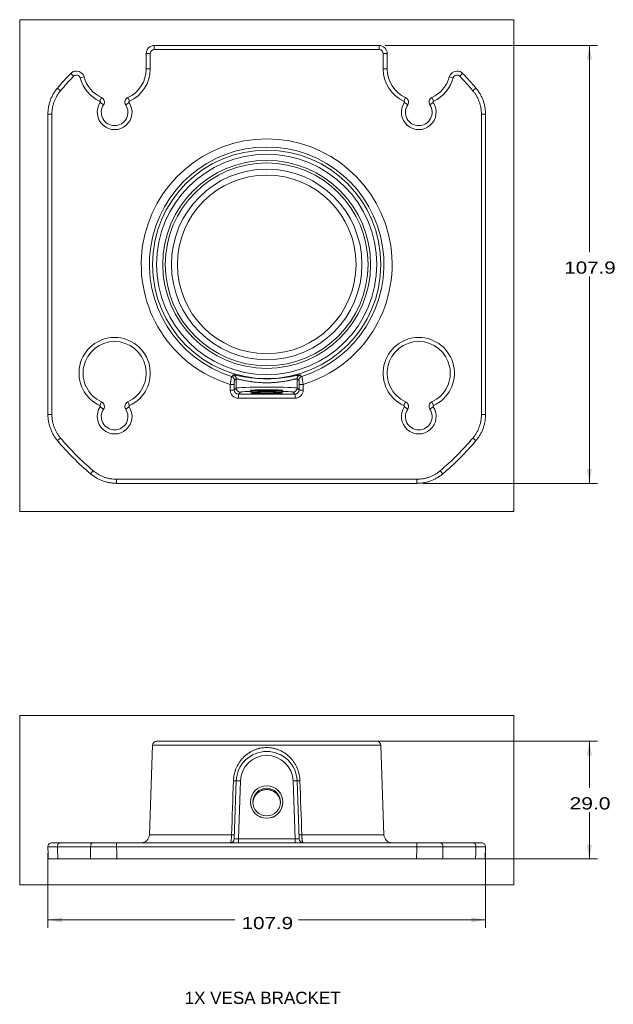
# Model space of a CAD drawing. Header units: millimetres. Extents: x 75 to 1097, y 66 to 748.
# Tile 3 of 22: x 344 to 490, y 413 to 656. Entities that reach past the tile are written whole.
import ezdxf
from ezdxf.lldxf.tags import DXFTag

# ---------------------------------------------------------------- set-up
doc = ezdxf.new("R2010")
doc.units = ezdxf.units.MM
doc.layers.add('1', color=7, linetype='Continuous', true_color=0xffffff)
doc.styles.add('cadds4', font='txt')
tags = doc.linetypes.add('DASHED', pattern=[25.72, 12.86, -12.86]).pattern_tags.tags
tags[6:7] = [DXFTag(74, 4), DXFTag(75, 0), DXFTag(340, '0'), DXFTag(46, 0.0), DXFTag(50, 0.0), DXFTag(44, 0.0), DXFTag(45, 0.0)]
tags[4:5] = [DXFTag(74, 4), DXFTag(75, 0), DXFTag(340, '0'), DXFTag(46, 0.0), DXFTag(50, 0.0), DXFTag(44, 0.0), DXFTag(45, 0.0)]
doc.dimstyles.get("Standard").update_dxf_attribs({"dimtxt": 0.18, "dimasz": 0.18, "dimexe": 0.18, "dimexo": 0.0625, "dimgap": 0.09, "dimtad": 0, "dimtih": 1, "dimtoh": 1, "dimdec": 4, "dimzin": 0, "dimdsep": 46, "dimtxsty": 'Standard', "dimcen": 0.09, "dimadec": 0, "dimazin": 0, "dimtfac": 1, "dimtdec": 4, "dimtofl": 0, "dimtmove": 0, "dimatfit": 3, "dimfxl": 1, "dimtolj": 1, "dimtzin": 0, "dimarcsym": 0})

# ---------------------------------------------------------------- blocks, each defined once
blk = doc.blocks.new('_U2')
at = {"layer": '1', "color": 35, "lineweight": 13}
for p, q in [((433.917127, 649.473658), (486.271083, 649.473658)), ((484.271083, 649.473658), (484.271083, 598.509189)), ((484.271083, 541.544719), (484.271083, 592.509189)), ((443.207976, 541.544719), (486.271083, 541.544719))]:
    blk.add_line(p, q, dxfattribs=at)
at = {"layer": '1', "color": 35}
for points in [[(484.271083, 649.473658), (484.888228, 645.973661), (483.653939, 645.973656)], [(484.271083, 541.544719), (483.653939, 545.044717), (484.888228, 545.044721)]]:
    blk.add_solid(points, dxfattribs=at)
at = {"layer": '1', "color": 35, "linetype": 'Continuous', "lineweight": 13, "insert": (478.102583, 593.175439), "char_height": 3, "attachment_point": 7, "line_spacing_factor": 0.715361, "style": 'cadds4'}
blk.add_mtext('\\fArial|b0|i0;\\W1.2080;107.9', dxfattribs=at)
blk = doc.blocks.new('_U3')
at = {"layer": '1', "color": 35, "lineweight": 13}
for p, q in [((406.202048, 477.959011), (486.271083, 477.959011)), ((484.271083, 477.959011), (484.271083, 466.459011)), ((484.271083, 448.959011), (484.271083, 460.459011)), ((443.170183, 448.959011), (486.271083, 448.959011))]:
    blk.add_line(p, q, dxfattribs=at)
at = {"layer": '1', "color": 35}
for points in [[(484.271083, 477.959011), (484.888228, 474.459014), (483.653939, 474.459009)], [(484.271083, 448.959011), (483.653939, 452.459009), (484.888228, 452.459014)]]:
    blk.add_solid(points, dxfattribs=at)
at = {"layer": '1', "color": 35, "linetype": 'Continuous', "lineweight": 13, "insert": (479.392083, 461.125261), "char_height": 3, "attachment_point": 7, "line_spacing_factor": 0.715361, "style": 'cadds4'}
blk.add_mtext('\\fArial|b0|i0;\\W1.2366;29.0', dxfattribs=at)
blk = doc.blocks.new('_U6')
at = {"layer": '1', "color": 35, "lineweight": 13}
for p, q in [((350.738188, 450.424112), (350.738188, 431.959011)), ((458.665909, 450.424112), (458.665909, 431.959011)), ((350.738188, 433.959011), (396.874548, 433.959011)), ((458.665909, 433.959011), (412.529548, 433.959011))]:
    blk.add_line(p, q, dxfattribs=at)
at = {"layer": '1', "color": 35}
for points in [[(350.738188, 433.959011), (354.238185, 434.576156), (354.23819, 433.341867)], [(458.665909, 433.959011), (455.165911, 433.341867), (455.165906, 434.576156)]]:
    blk.add_solid(points, dxfattribs=at)
at = {"layer": '1', "color": 35, "linetype": 'Continuous', "lineweight": 13, "insert": (398.533548, 431.625261), "char_height": 3, "attachment_point": 7, "line_spacing_factor": 0.715361, "style": 'cadds4'}
blk.add_mtext('\\fArial|b0|i0;\\W1.2080;107.9', dxfattribs=at)

msp = doc.modelspace()

# ---------------------------------------------------------------- linework, layer by layer
at = {"layer": '1', "color": 8, "linetype": 'Continuous', "lineweight": 18}
for p, q in [((343.78, 534.59), (343.78, 655.82)), ((465.62, 655.82), (343.78, 655.82)), ((465.62, 655.82), (465.62, 534.59)), ((343.78, 534.59), (465.62, 534.59)), ((343.78, 442.61), (343.78, 484.31)), ((465.62, 484.31), (343.78, 484.31)), ((465.62, 484.31), (465.62, 442.61)), ((343.78, 442.61), (465.62, 442.61))]:
    msp.add_line(p, q, dxfattribs=at)
at = {"layer": '1', "color": 155, "linetype": 'Continuous', "lineweight": 18}
for p, q in [((376.99, 648.47), (376.99, 649.47)), ((432.42, 649.47), (376.99, 649.47)), ((432.42, 648.47), (376.99, 648.47)), ((432.42, 648.47), (432.42, 649.47)), ((374.99, 647.47), (375.99, 647.47)), ((374.99, 647.47), (374.99, 643.71)), ((375.99, 647.47), (375.99, 643.71)), ((433.42, 643.71), (433.42, 647.47)), ((433.42, 647.47), (434.42, 647.47)), ((434.42, 643.71), (434.42, 647.47)), ((374.99, 643.71), (375.99, 643.71)), ((433.42, 643.71), (434.42, 643.71)), ((356.37, 642.58), (357.09, 641.88)), ((359.68, 641.71), (358.71, 641.46)), ((450.69, 641.46), (449.73, 641.71)), ((452.32, 641.88), (453.03, 642.58)), ((353.09, 638.95), (353.85, 638.31)), ((455.55, 638.31), (456.32, 638.95)), ((363.97, 636.62), (363.56, 635.72)), ((370.43, 636.62), (370.85, 635.72)), ((438.56, 635.72), (438.97, 636.63)), ((445.85, 635.72), (445.43, 636.63)), ((364.48, 634.84), (363.65, 635.4)), ((369.93, 634.84), (370.76, 635.4)), ((438.65, 635.4), (439.48, 634.84)), ((445.76, 635.4), (444.93, 634.84)), ((350.74, 632.52), (351.74, 632.52)), ((350.74, 632.52), (350.74, 558.5)), ((351.74, 632.52), (351.74, 558.5)), ((457.67, 632.52), (458.67, 632.52)), ((457.67, 558.5), (457.67, 632.52)), ((458.67, 558.5), (458.67, 632.52)), ((395.71, 564.54), (395.71, 565.91)), ((396.71, 565.91), (395.71, 565.91)), ((396.71, 565.91), (396.71, 564.54)), ((397.21, 565.04), (397.21, 567.29)), ((412.2, 565.04), (412.2, 567.29)), ((413.7, 565.91), (412.7, 565.91)), ((412.7, 564.54), (412.7, 565.91)), ((413.7, 565.91), (413.7, 564.54)), ((396.71, 564.54), (395.71, 564.54)), ((396.71, 564.54), (397.21, 565.04)), ((398.21, 564.04), (397.71, 563.54)), ((397.71, 563.54), (411.7, 563.54)), ((397.71, 563.54), (397.71, 562.54)), ((411.7, 563.54), (411.2, 564.04)), ((411.7, 562.54), (411.7, 563.54)), ((412.2, 565.04), (412.7, 564.54)), ((413.7, 564.54), (412.7, 564.54)), ((363.56, 560.72), (363.97, 561.63)), ((370.85, 560.72), (370.43, 561.63)), ((411.7, 562.54), (397.71, 562.54)), ((438.56, 560.72), (438.97, 561.63)), ((445.85, 560.72), (445.43, 561.63)), ((350.74, 558.5), (351.74, 558.5)), ((364.48, 559.84), (363.65, 560.4)), ((369.93, 559.84), (370.76, 560.4)), ((439.48, 559.84), (438.65, 560.4)), ((444.93, 559.84), (445.76, 560.4)), ((457.67, 558.5), (458.67, 558.5)), ((353.09, 552.07), (353.85, 552.71)), ((455.55, 552.71), (456.32, 552.07)), ((361.26, 543.89), (361.9, 544.66)), ((447.5, 544.66), (448.14, 543.89)), ((367.7, 542.54), (441.71, 542.54)), ((367.7, 541.54), (367.7, 542.54)), ((367.7, 541.54), (441.71, 541.54)), ((441.71, 541.54), (441.71, 542.54)), ((376.54, 476.99), (375.77, 454.89)), ((432.86, 476.99), (376.54, 476.99)), ((404.7, 477.96), (377.54, 477.96)), ((431.86, 477.96), (404.7, 477.96)), ((433.63, 454.89), (432.86, 476.99)), ((396.71, 453.92), (397.21, 468.22)), ((398.21, 468.22), (397.71, 453.92)), ((411.7, 453.92), (411.2, 468.22)), ((412.2, 468.22), (412.7, 453.92)), ((396.04, 454.89), (375.77, 454.89)), ((397.71, 453.92), (411.7, 453.92)), ((397.71, 453.92), (397.71, 452.96)), ((411.7, 452.96), (411.7, 453.92)), ((433.63, 454.89), (413.36, 454.89)), ((361.26, 451.92), (353.09, 451.92)), ((353.85, 452.96), (361.9, 452.96)), ((367.7, 452.96), (441.71, 452.96)), ((367.7, 451.92), (367.7, 452.96)), ((441.71, 451.92), (367.7, 451.92)), ((441.71, 451.92), (441.71, 452.96)), ((447.5, 452.96), (455.55, 452.96)), ((456.32, 451.92), (448.14, 451.92)), ((361.29, 448.96), (353.19, 448.96)), ((441.67, 448.96), (367.73, 448.96)), ((456.21, 448.96), (448.11, 448.96))]:
    msp.add_line(p, q, dxfattribs=at)
for radius in [28.16, 27.16, 25, 23.49, 22.03]:
    msp.add_circle((404.7, 595.51), radius, dxfattribs=at)
at = {"layer": '1', "color": 155, "linetype": 'DASHED', "lineweight": 18}
msp.add_circle((404.7, 595.51), 25.63, dxfattribs=at)
at = {"layer": '1', "color": 155, "linetype": 'Continuous', "lineweight": 18}
for centre, radius, start, end in [((357.78, 641.21), 1.96, 90, 135.7575), ((357.78, 641.21), 1.96, 14.8627, 90), ((367.2, 643.71), 7.79, 294.5133, 0), ((367.2, 643.71), 8.79, 294.5133, 0), ((442.2, 643.71), 8.79, 180, 245.4867), ((442.2, 643.71), 7.79, 180, 245.4867), ((451.63, 641.21), 1.96, 90, 165.1373), ((451.63, 641.21), 1.96, 44.2425, 90), ((404.7, 595.51), 67.46, 135.7575, 139.9154), ((404.7, 595.51), 66.46, 135.7575, 139.9154), ((357.78, 641.21), 0.964, 14.8627, 135.7575), ((367.2, 643.71), 8.79, 194.8627, 245.4867), ((367.2, 643.71), 7.79, 194.8627, 245.4867), ((442.2, 643.71), 7.79, 294.5133, 345.1373), ((442.2, 643.71), 8.79, 294.5133, 345.1373), ((451.63, 641.21), 0.964, 44.2425, 165.1373), ((404.7, 595.51), 66.46, 40.0846, 44.2425), ((404.7, 595.51), 67.46, 40.0846, 44.2425), ((363.47, 635.52), 1.21, 326.0791, 65.4867), ((370.94, 635.52), 1.21, 114.5133, 213.9209), ((438.47, 635.52), 1.21, 326.0791, 65.4867), ((445.94, 635.52), 1.21, 114.5133, 213.9209), ((367.2, 633.01), 4.29, 146.0791, 33.9209), ((363.47, 635.52), 0.214, 326.0791, 65.4867), ((367.2, 633.01), 3.29, 146.0791, 270), ((367.2, 633.01), 3.29, 270, 33.9209), ((370.94, 635.52), 0.214, 114.5133, 213.9209), ((442.2, 633.01), 4.29, 146.0791, 33.9209), ((438.47, 635.52), 0.214, 326.0791, 65.4867), ((442.2, 633.01), 3.29, 146.0791, 270), ((442.2, 633.01), 3.29, 270, 33.9209), ((445.94, 635.52), 0.214, 114.5133, 213.9209), ((404.7, 595.51), 30.93, 286.9044, 253.0956), ((404.7, 595.51), 28.93, 287.419, 252.581), ((367.2, 568.71), 8.79, 294.5133, 245.4867), ((367.2, 568.71), 7.79, 294.5133, 245.4867), ((442.2, 568.71), 8.79, 294.5133, 245.4867), ((442.2, 568.71), 7.79, 294.5133, 245.4867), ((363.47, 560.52), 0.214, 326.0791, 65.4867), ((363.47, 560.52), 1.21, 326.0791, 65.4867), ((370.94, 560.52), 1.21, 114.5133, 213.9209), ((370.94, 560.52), 0.214, 114.5133, 213.9209), ((438.47, 560.52), 0.214, 326.0791, 65.4867), ((438.47, 560.52), 1.21, 326.0791, 65.4867), ((445.94, 560.52), 1.21, 114.5133, 213.9209), ((445.94, 560.52), 0.214, 114.5133, 213.9209), ((367.2, 558.01), 4.29, 146.0791, 33.9209), ((367.2, 558.01), 3.29, 146.0791, 270), ((367.2, 558.01), 3.29, 270, 33.9209), ((442.2, 558.01), 4.29, 146.0791, 33.9209), ((442.2, 558.01), 3.29, 146.0791, 270), ((442.2, 558.01), 3.29, 270, 33.9209), ((404.7, 595.51), 67.46, 220.0846, 229.9154), ((404.7, 595.51), 66.46, 220.0846, 229.9154), ((404.7, 595.51), 66.46, 310.0846, 319.9154), ((404.7, 595.51), 67.46, 310.0846, 319.9154), ((377.54, 476.96), 1, 90, 178), ((431.86, 476.96), 1, 2, 90), ((404.7, 467.96), 7.5, 2, 178), ((404.7, 467.99), 6.5, 2, 178), ((373.77, 454.96), 2, 270, 358), ((395.71, 453.96), 1, 270, 358), ((413.7, 453.96), 1, 182, 270), ((435.63, 454.96), 2, 182, 270), ((351.74, 451.96), 1, 90, 182), ((457.67, 451.96), 1, 358, 90)]:
    msp.add_arc(centre, radius, start, end, dxfattribs=at)
for centre, major_axis, ratio, start_param, end_param in [((376.99, 647.47), (-1.41, 1.41), 0.999999, 5.498396, 7.067974), ((376.99, 647.47), (-0.708, 0.708), 0.998783, 5.498396, 7.067974), ((432.42, 647.47), (1.41, 1.41), 0.999999, 5.498396, 7.067974), ((432.42, 647.47), (-0.708, -0.708), 0.998783, 2.356803, 3.926382), ((395.74, 566.95), (-0.592, 0.806), 0.999063, 4.079448, 5.34533), ((396.21, 567.29), (-0.597, 0.803), 0.999055, 4.073663, 5.351115), ((413.2, 567.29), (-0.597, -0.803), 0.999055, 4.073663, 5.351115), ((413.66, 566.95), (-0.592, -0.806), 0.999063, 4.079448, 5.34533), ((397.71, 564.54), (1.42, 1.42), 0.998783, 2.356803, 3.926382), ((397.71, 564.54), (0.71, 0.71), 0.996359, 2.356803, 3.926382), ((404.7, 565.03), (-7.5, 0), 0.030265, 3.176499, 6.248279), ((398.21, 565.04), (0.707, -0.707), 0.998783, 3.9276, 5.497178), ((404.7, 564.03), (-6.5, 0), 0.034921, 3.176499, 6.248279), ((411.2, 565.04), (0.707, 0.707), 0.998783, 3.9276, 5.497178), ((411.69, 564.54), (1.42, -1.42), 0.998783, 5.498396, 7.067974), ((411.69, 564.54), (-0.71, 0.71), 0.996359, 2.356803, 3.926382), ((396.21, 468.26), (-0.999, 0.035), 0.025931, 1.86414, 3.141593), ((398.21, 468.19), (0.999, -0.035), 0.034878, 1.572014, 3.141593), ((411.2, 468.19), (0.999, 0.035), 0.034878, 0, 1.569578), ((413.2, 468.26), (-0.999, -0.035), 0.025931, 0, 1.277452), ((395.74, 454.92), (-0.999, 0.035), 0.025619, 1.87571, 3.141593), ((397.71, 453.96), (1, 0.03), 0.034709, 3.139166, 4.708744), ((411.69, 453.96), (-1, 0.03), 0.034709, 1.574441, 3.14402), ((413.66, 454.92), (-0.999, -0.035), 0.025619, 0, 1.265882), ((353.85, 451.96), (0, -1), 0.765095, 3.141593, 4.747296), ((361.9, 451.96), (0, -1), 0.643918, 3.141593, 4.747296), ((447.5, 451.96), (0, 1), 0.643918, 4.677482, 6.283185), ((455.55, 451.96), (0, 1), 0.765095, 4.677482, 6.283185)]:
    msp.add_ellipse(centre, major_axis=major_axis, ratio=ratio, start_param=start_param, end_param=end_param, dxfattribs=at)
at = {"layer": '1', "color": 155, "linetype": 'DASHED', "lineweight": 18}
for centre, major_axis, ratio in [((404.7, 564.46), (4, 0), 0.034899), ((404.7, 462.98), (-4, 0), 0.999391)]:
    msp.add_ellipse(centre, major_axis=major_axis, ratio=ratio, dxfattribs=at)
at = {"layer": '1', "color": 155, "linetype": 'Continuous', "lineweight": 18}
for centre, major_axis, ratio in [((404.7, 563.86), (-4, 0), 0.034899), ((404.7, 463), (4, 0), 0.999391), ((404.7, 462.98), (-3.4, 0), 0.999391)]:
    msp.add_ellipse(centre, major_axis=major_axis, ratio=ratio, dxfattribs=at)
for points, knots in [([(350.74, 632.52), (350.74, 632.81), (350.75, 633.1), (350.8, 633.68), (350.88, 634.25), (351, 634.81), (351.15, 635.37), (351.24, 635.65), (351.39, 636.07), (351.44, 636.2), (351.55, 636.47), (351.61, 636.61), (351.8, 637), (351.93, 637.26), (352.15, 637.64), (352.23, 637.77), (352.39, 638.01), (352.47, 638.14), (352.72, 638.49), (352.9, 638.73), (353.09, 638.95)], [0, 0, 0, 0, 0.125, 0.125, 0.25, 0.375, 0.375, 0.5, 0.5, 0.5625, 0.5625, 0.625, 0.625, 0.75, 0.75, 0.8125, 0.8125, 0.875, 0.875, 1, 1, 1, 1]), ([(353.85, 638.31), (353.68, 638.1), (353.52, 637.9), (353.22, 637.47), (352.94, 637.03), (352.7, 636.56), (352.47, 636.09), (352.37, 635.85), (352.19, 635.35), (352.11, 635.1), (351.98, 634.59), (351.86, 634.08), (351.8, 633.56), (351.75, 633.04), (351.74, 632.78), (351.74, 632.52)], [0, 0, 0, 0, 0.125, 0.125, 0.25, 0.375, 0.375, 0.5, 0.5, 0.625, 0.625, 0.75, 0.875, 0.875, 1, 1, 1, 1]), ([(457.67, 632.52), (457.67, 632.78), (457.65, 633.04), (457.61, 633.56), (457.54, 634.08), (457.43, 634.59), (457.29, 635.1), (457.21, 635.35), (457.03, 635.85), (456.93, 636.09), (456.71, 636.56), (456.47, 637.03), (456.19, 637.47), (455.88, 637.9), (455.72, 638.1), (455.55, 638.31)], [0, 0, 0, 0, 0.125, 0.125, 0.25, 0.375, 0.375, 0.5, 0.5, 0.625, 0.625, 0.75, 0.875, 0.875, 1, 1, 1, 1]), ([(456.32, 638.95), (456.51, 638.73), (456.68, 638.5), (457.02, 638.02), (457.33, 637.53), (457.6, 637.02), (457.84, 636.5), (457.96, 636.23), (458.11, 635.82), (458.15, 635.68), (458.24, 635.4), (458.28, 635.26), (458.4, 634.84), (458.46, 634.55), (458.54, 634.12), (458.56, 633.97), (458.6, 633.68), (458.61, 633.54), (458.65, 633.1), (458.67, 632.81), (458.67, 632.52)], [0, 0, 0, 0, 0.125, 0.125, 0.25, 0.375, 0.375, 0.5, 0.5, 0.5625, 0.5625, 0.625, 0.625, 0.75, 0.75, 0.8125, 0.8125, 0.875, 0.875, 1, 1, 1, 1]), ([(395.71, 565.91), (395.73, 566.04), (395.75, 566.17), (395.77, 566.33), (395.77, 566.36), (395.78, 566.42), (395.79, 566.45), (395.8, 566.54), (395.82, 566.66), (395.84, 566.78), (395.85, 566.86), (395.86, 566.89), (395.87, 566.94), (395.87, 566.97), (395.89, 567.11), (395.91, 567.21), (395.93, 567.34), (395.94, 567.39), (395.95, 567.45), (395.95, 567.47), (395.96, 567.51), (395.96, 567.53), (395.98, 567.62), (395.99, 567.68), (396, 567.75), (396.01, 567.76), (396.01, 567.78), (396.01, 567.79), (396.02, 567.82), (396.02, 567.84), (396.03, 567.88), (396.04, 567.9), (396.04, 567.9)], [0, 0, 0, 0, 0.125, 0.125, 0.15625, 0.15625, 0.1875, 0.1875, 0.25, 0.3125, 0.3125, 0.34375, 0.34375, 0.375, 0.375, 0.5, 0.5, 0.5625, 0.5625, 0.59375, 0.59375, 0.625, 0.625, 0.75, 0.75, 0.78125, 0.78125, 0.8125, 0.8125, 0.875, 0.875, 1, 1, 1, 1]), ([(396.5, 568.25), (396.5, 568.26), (396.53, 568.26), (396.59, 568.26), (396.64, 568.26), (396.75, 568.24), (396.82, 568.23), (396.91, 568.22), (396.91, 568.22), (396.91, 568.22)], [0, 0, 0, 0, 0.333278, 0.333278, 0.666556, 0.666556, 0.999833, 0.999833, 1, 1, 1, 1]), ([(396.91, 568.22), (396.93, 568.21), (396.95, 568.21), (396.99, 568.2), (397.01, 568.2), (397.08, 568.18), (397.13, 568.18), (397.29, 568.15), (397.41, 568.12), (397.66, 568.07), (397.8, 568.05), (398.02, 568), (398.09, 567.99), (398.21, 567.97), (398.25, 567.96), (398.34, 567.94), (398.38, 567.94), (398.59, 567.9), (398.77, 567.87), (399.14, 567.8), (399.33, 567.77), (399.74, 567.71), (399.95, 567.68), (400.23, 567.64), (400.28, 567.63), (400.4, 567.61), (400.45, 567.61), (400.63, 567.59), (400.74, 567.57), (401.09, 567.53), (401.33, 567.5), (401.82, 567.46), (402.07, 567.44), (402.45, 567.41), (402.58, 567.4), (402.77, 567.39), (402.84, 567.38), (402.97, 567.38), (403.04, 567.37), (403.37, 567.36), (403.63, 567.35), (404.16, 567.33), (404.43, 567.33), (404.96, 567.33), (405.23, 567.33), (405.57, 567.34), (405.63, 567.34), (405.73, 567.35), (405.77, 567.35), (405.83, 567.35), (406, 567.35), (406.17, 567.36), (406.56, 567.38), (406.82, 567.4), (407.33, 567.43), (407.58, 567.46), (407.95, 567.49), (408.07, 567.5), (408.25, 567.52), (408.31, 567.53), (408.43, 567.54), (408.49, 567.55), (408.78, 567.59), (409.01, 567.61), (409.45, 567.67), (409.66, 567.71), (410.07, 567.77), (410.26, 567.8), (410.5, 567.84), (410.54, 567.85), (410.64, 567.87), (410.77, 567.89), (410.9, 567.91), (411.15, 567.96), (411.31, 567.99), (411.6, 568.05), (411.74, 568.07), (411.93, 568.11), (411.99, 568.12), (412.08, 568.14), (412.11, 568.14), (412.17, 568.16), (412.19, 568.16), (412.32, 568.19), (412.42, 568.2), (412.54, 568.22), (412.58, 568.23), (412.62, 568.24)], [0, 0, 0, 0, 0.009397, 0.009397, 0.018813, 0.018813, 0.037645, 0.037645, 0.075308, 0.075308, 0.112971, 0.112971, 0.131803, 0.131803, 0.141219, 0.141219, 0.150635, 0.150635, 0.188298, 0.188298, 0.225961, 0.225961, 0.263625, 0.263625, 0.273041, 0.273041, 0.282456, 0.282456, 0.301288, 0.301288, 0.338951, 0.338951, 0.376615, 0.376615, 0.395446, 0.395446, 0.404862, 0.404862, 0.414278, 0.414278, 0.451942, 0.451942, 0.489605, 0.489605, 0.527268, 0.527268, 0.536684, 0.536684, 0.541392, 0.541392, 0.5461, 0.564932, 0.564932, 0.602595, 0.602595, 0.640258, 0.640258, 0.65909, 0.65909, 0.668506, 0.668506, 0.677922, 0.677922, 0.715585, 0.715585, 0.753248, 0.753248, 0.790912, 0.790912, 0.800328, 0.800328, 0.809744, 0.828575, 0.828575, 0.866239, 0.866239, 0.903902, 0.903902, 0.922734, 0.922734, 0.932149, 0.932149, 0.941565, 0.941565, 0.979229, 0.979229, 1, 1, 1, 1]), ([(412.62, 568.24), (412.65, 568.24), (412.68, 568.25), (412.76, 568.26), (412.81, 568.26), (412.85, 568.26), (412.86, 568.26), (412.87, 568.26), (412.89, 568.26), (412.9, 568.25), (412.91, 568.25)], [0, 0, 0, 0, 0.183173, 0.183173, 0.591587, 0.591587, 0.69369, 0.69369, 0.795793, 1, 1, 1, 1]), ([(413.36, 567.9), (413.36, 567.9), (413.37, 567.9), (413.37, 567.88), (413.37, 567.88), (413.37, 567.87), (413.38, 567.86), (413.38, 567.83), (413.39, 567.79), (413.41, 567.71), (413.41, 567.68), (413.42, 567.63), (413.43, 567.61), (413.43, 567.58), (413.43, 567.56), (413.45, 567.47), (413.47, 567.39), (413.48, 567.27), (413.49, 567.25), (413.5, 567.2), (413.5, 567.18), (413.51, 567.1), (413.52, 567.05), (413.55, 566.89), (413.57, 566.78), (413.59, 566.63), (413.59, 566.6), (413.6, 566.54), (413.61, 566.51), (413.62, 566.42), (413.63, 566.36), (413.66, 566.17), (413.68, 566.04), (413.7, 565.91)], [0, 0, 0, 0, 0.0625, 0.0625, 0.09375, 0.09375, 0.125, 0.125, 0.25, 0.25, 0.3125, 0.3125, 0.34375, 0.34375, 0.375, 0.375, 0.5, 0.5, 0.53125, 0.53125, 0.5625, 0.5625, 0.625, 0.625, 0.75, 0.75, 0.78125, 0.78125, 0.8125, 0.8125, 0.875, 0.875, 1, 1, 1, 1]), ([(396.74, 566.95), (396.74, 566.95), (396.74, 566.94), (396.73, 566.92), (396.73, 566.91), (396.73, 566.89), (396.73, 566.89), (396.73, 566.87), (396.73, 566.87), (396.73, 566.83), (396.72, 566.8), (396.72, 566.75), (396.72, 566.74), (396.72, 566.72), (396.72, 566.71), (396.72, 566.68), (396.72, 566.65), (396.72, 566.58), (396.71, 566.53), (396.71, 566.42), (396.71, 566.36), (396.71, 566.27), (396.71, 566.24), (396.71, 566.17), (396.71, 566.14), (396.71, 566.05), (396.71, 565.98), (396.71, 565.91)], [0, 0, 0, 0, 0.125, 0.125, 0.1875, 0.1875, 0.21875, 0.21875, 0.25, 0.25, 0.375, 0.375, 0.40625, 0.40625, 0.4375, 0.4375, 0.5, 0.5, 0.625, 0.625, 0.75, 0.75, 0.8125, 0.8125, 0.875, 0.875, 1, 1, 1, 1]), ([(412.2, 567.29), (412.19, 567.3), (412.19, 567.3), (412.17, 567.3), (412.15, 567.3), (412.1, 567.3), (412.06, 567.3), (411.95, 567.28), (411.89, 567.27), (411.73, 567.24), (411.65, 567.22), (411.52, 567.19), (411.5, 567.19), (411.45, 567.18), (411.42, 567.17), (411.34, 567.15), (411.28, 567.14), (411.1, 567.1), (410.98, 567.07), (410.7, 567.01), (410.56, 566.98), (410.32, 566.93), (410.24, 566.91), (410.12, 566.89), (410.08, 566.88), (409.99, 566.86), (409.95, 566.86), (409.74, 566.81), (409.56, 566.78), (409.18, 566.71), (408.99, 566.68), (408.59, 566.62), (408.38, 566.59), (408.12, 566.55), (408.06, 566.55), (407.95, 566.53), (407.9, 566.53), (407.74, 566.51), (407.63, 566.49), (407.29, 566.46), (407.07, 566.44), (406.61, 566.4), (406.37, 566.38), (406.02, 566.36), (405.9, 566.36), (405.72, 566.35), (405.66, 566.35), (405.54, 566.34), (405.48, 566.34), (405.18, 566.33), (404.94, 566.33), (404.46, 566.33), (404.22, 566.33), (403.74, 566.35), (403.5, 566.36), (403.2, 566.37), (403.15, 566.38), (403.03, 566.38), (402.85, 566.4), (402.68, 566.41), (402.33, 566.44), (402.11, 566.46), (401.66, 566.51), (401.45, 566.53), (401.13, 566.58), (401.02, 566.59), (400.87, 566.61), (400.82, 566.62), (400.71, 566.64), (400.66, 566.64), (400.41, 566.68), (400.22, 566.71), (399.84, 566.78), (399.67, 566.81), (399.32, 566.88), (399.16, 566.91), (398.96, 566.95), (398.93, 566.96), (398.85, 566.98), (398.74, 567), (398.63, 567.03), (398.42, 567.07), (398.3, 567.1), (398.06, 567.15), (397.95, 567.18), (397.81, 567.21), (397.76, 567.22), (397.69, 567.23), (397.67, 567.24), (397.63, 567.25), (397.61, 567.25), (397.51, 567.27), (397.38, 567.29), (397.3, 567.3), (397.24, 567.3), (397.22, 567.3), (397.21, 567.29)], [0, 0, 0, 0, 0.015625, 0.015625, 0.03125, 0.03125, 0.0625, 0.0625, 0.09375, 0.09375, 0.125, 0.125, 0.132813, 0.132813, 0.140625, 0.140625, 0.15625, 0.15625, 0.1875, 0.1875, 0.21875, 0.21875, 0.234375, 0.234375, 0.242188, 0.242188, 0.25, 0.25, 0.28125, 0.28125, 0.3125, 0.3125, 0.34375, 0.34375, 0.351563, 0.351563, 0.359375, 0.359375, 0.375, 0.375, 0.40625, 0.40625, 0.4375, 0.4375, 0.453125, 0.453125, 0.460938, 0.460938, 0.46875, 0.46875, 0.5, 0.5, 0.53125, 0.53125, 0.5625, 0.5625, 0.570313, 0.570313, 0.578125, 0.59375, 0.59375, 0.625, 0.625, 0.65625, 0.65625, 0.671875, 0.671875, 0.679688, 0.679688, 0.6875, 0.6875, 0.71875, 0.71875, 0.75, 0.75, 0.78125, 0.78125, 0.789063, 0.789063, 0.796875, 0.8125, 0.8125, 0.84375, 0.84375, 0.875, 0.875, 0.890625, 0.890625, 0.898438, 0.898438, 0.90625, 0.90625, 0.9375, 0.96875, 0.96875, 1, 1, 1, 1]), ([(412.7, 565.91), (412.7, 565.98), (412.7, 566.05), (412.7, 566.14), (412.7, 566.17), (412.7, 566.22), (412.7, 566.24), (412.69, 566.27), (412.69, 566.28), (412.69, 566.36), (412.69, 566.42), (412.69, 566.5), (412.69, 566.53), (412.69, 566.57), (412.69, 566.58), (412.69, 566.61), (412.69, 566.62), (412.69, 566.68), (412.68, 566.72), (412.68, 566.78), (412.68, 566.8), (412.68, 566.83), (412.68, 566.85), (412.67, 566.89), (412.67, 566.91), (412.67, 566.93), (412.67, 566.94), (412.67, 566.95), (412.66, 566.95), (412.66, 566.95)], [0, 0, 0, 0, 0.125, 0.125, 0.1875, 0.1875, 0.21875, 0.21875, 0.25, 0.25, 0.375, 0.375, 0.4375, 0.4375, 0.46875, 0.46875, 0.5, 0.5, 0.625, 0.625, 0.6875, 0.6875, 0.75, 0.75, 0.875, 0.875, 0.9375, 0.9375, 1, 1, 1, 1]), ([(353.09, 552.07), (352.9, 552.29), (352.72, 552.52), (352.39, 553), (352.08, 553.48), (351.81, 554), (351.56, 554.52), (351.45, 554.79), (351.3, 555.2), (351.25, 555.34), (351.16, 555.62), (351.12, 555.76), (351.01, 556.18), (350.94, 556.47), (350.87, 556.9), (350.84, 557.05), (350.81, 557.34), (350.79, 557.48), (350.75, 557.92), (350.74, 558.21), (350.74, 558.5)], [0, 0, 0, 0, 0.125, 0.125, 0.25, 0.375, 0.375, 0.5, 0.5, 0.5625, 0.5625, 0.625, 0.625, 0.75, 0.75, 0.8125, 0.8125, 0.875, 0.875, 1, 1, 1, 1]), ([(351.74, 558.5), (351.74, 558.24), (351.75, 557.98), (351.8, 557.45), (351.86, 556.94), (351.98, 556.43), (352.11, 555.92), (352.19, 555.67), (352.37, 555.17), (352.47, 554.93), (352.7, 554.45), (352.94, 553.99), (353.22, 553.55), (353.52, 553.12), (353.68, 552.91), (353.85, 552.71)], [0, 0, 0, 0, 0.125, 0.125, 0.25, 0.375, 0.375, 0.5, 0.5, 0.625, 0.625, 0.75, 0.875, 0.875, 1, 1, 1, 1]), ([(455.55, 552.71), (455.72, 552.91), (455.88, 553.12), (456.19, 553.55), (456.47, 553.99), (456.71, 554.45), (456.93, 554.93), (457.03, 555.17), (457.21, 555.67), (457.29, 555.92), (457.43, 556.43), (457.54, 556.94), (457.61, 557.45), (457.65, 557.98), (457.67, 558.24), (457.67, 558.5)], [0, 0, 0, 0, 0.125, 0.125, 0.25, 0.375, 0.375, 0.5, 0.5, 0.625, 0.625, 0.75, 0.875, 0.875, 1, 1, 1, 1]), ([(458.67, 558.5), (458.67, 558.21), (458.65, 557.92), (458.6, 557.34), (458.53, 556.77), (458.4, 556.2), (458.25, 555.64), (458.17, 555.37), (458.02, 554.95), (457.96, 554.82), (457.85, 554.55), (457.79, 554.41), (457.61, 554.02), (457.47, 553.76), (457.25, 553.38), (457.18, 553.25), (457.02, 553), (456.94, 552.88), (456.69, 552.52), (456.51, 552.29), (456.32, 552.07)], [0, 0, 0, 0, 0.125, 0.125, 0.25, 0.375, 0.375, 0.5, 0.5, 0.5625, 0.5625, 0.625, 0.625, 0.75, 0.75, 0.8125, 0.8125, 0.875, 0.875, 1, 1, 1, 1]), ([(367.7, 541.55), (367.4, 541.55), (367.11, 541.56), (366.53, 541.61), (365.96, 541.68), (365.4, 541.81), (364.84, 541.96), (364.56, 542.05), (364.15, 542.2), (364.01, 542.25), (363.74, 542.36), (363.61, 542.42), (363.21, 542.6), (362.95, 542.74), (362.57, 542.96), (362.44, 543.04), (362.2, 543.19), (362.08, 543.27), (361.72, 543.53), (361.49, 543.7), (361.26, 543.89)], [0, 0, 0, 0, 0.125, 0.125, 0.25, 0.375, 0.375, 0.5, 0.5, 0.5625, 0.5625, 0.625, 0.625, 0.75, 0.75, 0.8125, 0.8125, 0.875, 0.875, 1, 1, 1, 1]), ([(361.9, 544.66), (362.11, 544.49), (362.32, 544.33), (362.74, 544.03), (363.18, 543.74), (363.65, 543.5), (364.12, 543.28), (364.36, 543.18), (364.86, 543), (365.11, 542.92), (365.62, 542.78), (366.13, 542.67), (366.65, 542.6), (367.17, 542.56), (367.43, 542.54), (367.7, 542.54)], [0, 0, 0, 0, 0.125, 0.125, 0.25, 0.375, 0.375, 0.5, 0.5, 0.625, 0.625, 0.75, 0.875, 0.875, 1, 1, 1, 1]), ([(441.71, 542.54), (441.97, 542.54), (442.24, 542.56), (442.76, 542.6), (443.28, 542.67), (443.78, 542.78), (444.29, 542.92), (444.54, 543), (445.04, 543.18), (445.28, 543.28), (445.76, 543.5), (446.22, 543.74), (446.66, 544.03), (447.09, 544.33), (447.3, 544.49), (447.5, 544.66)], [0, 0, 0, 0, 0.125, 0.125, 0.25, 0.375, 0.375, 0.5, 0.5, 0.625, 0.625, 0.75, 0.875, 0.875, 1, 1, 1, 1]), ([(448.14, 543.89), (447.92, 543.7), (447.69, 543.53), (447.21, 543.19), (446.73, 542.88), (446.21, 542.61), (445.69, 542.37), (445.42, 542.26), (445.01, 542.1), (444.87, 542.06), (444.59, 541.97), (444.45, 541.93), (444.03, 541.81), (443.74, 541.75), (443.31, 541.67), (443.17, 541.65), (442.88, 541.61), (442.73, 541.6), (442.29, 541.56), (442, 541.55), (441.71, 541.55)], [0, 0, 0, 0, 0.125, 0.125, 0.25, 0.375, 0.375, 0.5, 0.5, 0.5625, 0.5625, 0.625, 0.625, 0.75, 0.75, 0.8125, 0.8125, 0.875, 0.875, 1, 1, 1, 1]), ([(396.5, 468.22), (396.5, 468.49), (396.53, 468.76), (396.59, 469.29), (396.64, 469.55), (396.75, 470.07), (396.82, 470.33), (396.93, 470.65), (396.95, 470.72), (396.99, 470.84), (397.01, 470.91), (397.08, 471.1), (397.13, 471.22), (397.29, 471.59), (397.41, 471.83), (397.66, 472.3), (397.8, 472.53), (398.02, 472.86), (398.09, 472.97), (398.21, 473.13), (398.25, 473.19), (398.34, 473.29), (398.38, 473.34), (398.59, 473.6), (398.77, 473.8), (399.14, 474.18), (399.33, 474.36), (399.74, 474.7), (399.95, 474.86), (400.23, 475.05), (400.28, 475.09), (400.4, 475.16), (400.45, 475.2), (400.63, 475.3), (400.74, 475.37), (401.09, 475.56), (401.33, 475.68), (401.82, 475.89), (402.07, 475.98), (402.45, 476.1), (402.58, 476.14), (402.77, 476.19), (402.84, 476.2), (402.97, 476.23), (403.04, 476.25), (403.37, 476.32), (403.63, 476.36), (404.16, 476.41), (404.43, 476.42), (404.96, 476.42), (405.23, 476.41), (405.57, 476.38), (405.63, 476.37), (405.73, 476.36), (405.77, 476.35), (405.83, 476.34), (406, 476.32), (406.17, 476.29), (406.56, 476.21), (406.82, 476.14), (407.33, 475.98), (407.58, 475.89), (407.95, 475.73), (408.07, 475.68), (408.25, 475.59), (408.31, 475.56), (408.43, 475.5), (408.49, 475.47), (408.78, 475.3), (409.01, 475.17), (409.45, 474.87), (409.66, 474.71), (410.07, 474.36), (410.26, 474.18), (410.5, 473.94), (410.54, 473.9), (410.64, 473.8), (410.77, 473.65), (410.9, 473.5), (411.15, 473.19), (411.31, 472.98), (411.6, 472.53), (411.74, 472.31), (411.93, 471.95), (411.99, 471.83), (412.08, 471.65), (412.11, 471.59), (412.17, 471.47), (412.19, 471.41), (412.32, 471.1), (412.42, 470.85), (412.58, 470.34), (412.65, 470.08), (412.76, 469.56), (412.81, 469.3), (412.85, 468.96), (412.86, 468.9), (412.87, 468.76), (412.89, 468.56), (412.9, 468.36), (412.91, 468.22)], [0, 0, 0, 0, 0.03125, 0.03125, 0.0625, 0.0625, 0.09375, 0.09375, 0.101562, 0.101562, 0.109375, 0.109375, 0.125, 0.125, 0.15625, 0.15625, 0.1875, 0.1875, 0.203125, 0.203125, 0.210937, 0.210937, 0.21875, 0.21875, 0.25, 0.25, 0.28125, 0.28125, 0.3125, 0.3125, 0.320312, 0.320312, 0.328125, 0.328125, 0.34375, 0.34375, 0.375, 0.375, 0.40625, 0.40625, 0.421875, 0.421875, 0.429687, 0.429687, 0.4375, 0.4375, 0.46875, 0.46875, 0.5, 0.5, 0.53125, 0.53125, 0.539062, 0.539062, 0.542969, 0.542969, 0.546875, 0.5625, 0.5625, 0.59375, 0.59375, 0.625, 0.625, 0.640625, 0.640625, 0.648437, 0.648437, 0.65625, 0.65625, 0.6875, 0.6875, 0.71875, 0.71875, 0.75, 0.75, 0.757812, 0.757812, 0.765625, 0.78125, 0.78125, 0.8125, 0.8125, 0.84375, 0.84375, 0.859375, 0.859375, 0.867187, 0.867187, 0.875, 0.875, 0.90625, 0.90625, 0.9375, 0.9375, 0.96875, 0.96875, 0.976562, 0.976562, 0.984375, 1, 1, 1, 1]), ([(404.7, 466.06), (404.59, 466.06), (404.48, 466.06), (404.26, 466.04), (404.04, 466), (403.82, 465.95), (403.69, 465.91), (403.66, 465.9), (403.61, 465.88), (403.58, 465.87), (403.5, 465.84), (403.45, 465.82), (403.3, 465.76), (403.1, 465.66), (402.91, 465.55), (402.77, 465.46), (402.72, 465.42), (402.63, 465.36), (402.59, 465.32), (402.46, 465.22), (402.29, 465.07), (402.07, 464.82), (401.94, 464.64), (401.85, 464.5), (401.82, 464.45), (401.76, 464.36), (401.73, 464.31), (401.65, 464.16), (401.56, 463.96), (401.48, 463.75), (401.43, 463.59), (401.42, 463.54), (401.4, 463.46), (401.39, 463.43), (401.38, 463.38), (401.35, 463.24), (401.31, 462.99), (401.3, 462.77), (401.3, 462.66), (401.3, 462.65), (401.3, 462.65)], [0, 0, 0, 0, 0.062375, 0.062375, 0.12475, 0.187126, 0.187126, 0.20272, 0.20272, 0.218313, 0.218313, 0.249501, 0.249501, 0.311876, 0.374251, 0.374251, 0.405439, 0.405439, 0.436627, 0.436627, 0.499002, 0.561377, 0.623752, 0.623752, 0.65494, 0.65494, 0.686128, 0.686128, 0.748503, 0.810878, 0.810878, 0.842066, 0.842066, 0.85766, 0.85766, 0.873253, 0.935629, 0.998004, 0.998004, 1, 1, 1, 1]), ([(408.1, 462.82), (408.1, 462.87), (408.09, 462.93), (408.07, 463.1), (408.04, 463.32), (407.99, 463.54), (407.95, 463.67), (407.94, 463.7), (407.92, 463.75), (407.91, 463.78), (407.88, 463.85), (407.86, 463.91), (407.8, 464.06), (407.7, 464.26), (407.59, 464.45), (407.5, 464.59), (407.47, 464.64), (407.4, 464.73), (407.37, 464.77), (407.26, 464.9), (407.11, 465.07), (406.87, 465.29), (406.69, 465.42), (406.57, 465.5), (406.55, 465.52), (406.5, 465.55), (406.43, 465.59), (406.36, 465.63), (406.21, 465.71), (406.01, 465.81), (405.8, 465.88), (405.64, 465.93), (405.59, 465.95), (405.51, 465.97), (405.48, 465.97), (405.42, 465.99), (405.29, 466.01), (405.04, 466.05), (404.81, 466.06), (404.7, 466.06)], [0, 0, 0, 0, 0.033443, 0.033443, 0.09788, 0.162317, 0.162317, 0.178426, 0.178426, 0.194536, 0.194536, 0.226754, 0.226754, 0.291191, 0.355629, 0.355629, 0.387847, 0.387847, 0.420066, 0.420066, 0.484503, 0.54894, 0.613377, 0.613377, 0.629486, 0.629486, 0.645596, 0.677814, 0.677814, 0.742251, 0.806689, 0.806689, 0.838907, 0.838907, 0.855016, 0.855016, 0.871126, 0.935563, 1, 1, 1, 1]), ([(395.71, 452.96), (395.73, 452.96), (395.75, 452.97), (395.77, 453), (395.77, 453.01), (395.78, 453.02), (395.79, 453.03), (395.8, 453.06), (395.82, 453.1), (395.84, 453.15), (395.85, 453.2), (395.86, 453.21), (395.87, 453.25), (395.87, 453.26), (395.89, 453.35), (395.91, 453.43), (395.93, 453.56), (395.94, 453.61), (395.95, 453.68), (395.95, 453.71), (395.96, 453.76), (395.96, 453.78), (395.98, 453.91), (395.99, 454.02), (396, 454.17), (396.01, 454.2), (396.01, 454.26), (396.01, 454.29), (396.02, 454.38), (396.02, 454.45), (396.03, 454.63), (396.04, 454.76), (396.04, 454.89)], [0, 0, 0, 0, 0.125, 0.125, 0.15625, 0.15625, 0.1875, 0.1875, 0.25, 0.3125, 0.3125, 0.34375, 0.34375, 0.375, 0.375, 0.5, 0.5, 0.5625, 0.5625, 0.59375, 0.59375, 0.625, 0.625, 0.75, 0.75, 0.78125, 0.78125, 0.8125, 0.8125, 0.875, 0.875, 1, 1, 1, 1]), ([(413.36, 454.89), (413.36, 454.82), (413.37, 454.76), (413.37, 454.66), (413.37, 454.63), (413.37, 454.57), (413.38, 454.54), (413.38, 454.38), (413.39, 454.26), (413.41, 454.08), (413.41, 454.02), (413.42, 453.94), (413.43, 453.91), (413.43, 453.86), (413.43, 453.83), (413.45, 453.7), (413.47, 453.6), (413.48, 453.49), (413.49, 453.47), (413.5, 453.43), (413.5, 453.41), (413.51, 453.35), (413.52, 453.31), (413.55, 453.21), (413.57, 453.15), (413.59, 453.09), (413.59, 453.08), (413.6, 453.06), (413.61, 453.05), (413.62, 453.02), (413.63, 453.01), (413.66, 452.97), (413.68, 452.96), (413.7, 452.96)], [0, 0, 0, 0, 0.0625, 0.0625, 0.09375, 0.09375, 0.125, 0.125, 0.25, 0.25, 0.3125, 0.3125, 0.34375, 0.34375, 0.375, 0.375, 0.5, 0.5, 0.53125, 0.53125, 0.5625, 0.5625, 0.625, 0.625, 0.75, 0.75, 0.78125, 0.78125, 0.8125, 0.8125, 0.875, 0.875, 1, 1, 1, 1]), ([(353.09, 451.92), (352.9, 451.92), (352.72, 451.92), (352.39, 451.92), (352.08, 451.92), (351.81, 451.92), (351.56, 451.92), (351.45, 451.92), (351.3, 451.92), (351.25, 451.92), (351.16, 451.92), (351.12, 451.92), (351.01, 451.92), (350.94, 451.92), (350.87, 451.92), (350.84, 451.92), (350.81, 451.92), (350.79, 451.92), (350.75, 451.92), (350.74, 451.92), (350.74, 451.92)], [0, 0, 0, 0, 0.125, 0.125, 0.25, 0.375, 0.375, 0.5, 0.5, 0.5625, 0.5625, 0.625, 0.625, 0.75, 0.75, 0.8125, 0.8125, 0.875, 0.875, 1, 1, 1, 1]), ([(350.84, 448.96), (350.82, 449.64), (350.79, 450.32), (350.76, 451.31), (350.75, 451.62), (350.74, 451.92)], [0, 0, 0, 0, 0.689251, 0.689251, 1, 1, 1, 1]), ([(351.74, 452.96), (351.74, 452.96), (351.75, 452.96), (351.8, 452.96), (351.86, 452.96), (351.98, 452.96), (352.11, 452.96), (352.19, 452.96), (352.37, 452.96), (352.47, 452.96), (352.7, 452.96), (352.94, 452.96), (353.22, 452.96), (353.52, 452.96), (353.68, 452.96), (353.85, 452.96)], [0, 0, 0, 0, 0.125, 0.125, 0.25, 0.375, 0.375, 0.5, 0.5, 0.625, 0.625, 0.75, 0.875, 0.875, 1, 1, 1, 1]), ([(353.09, 451.92), (353.1, 451.62), (353.11, 451.31), (353.14, 450.32), (353.17, 449.64), (353.19, 448.96)], [0, 0, 0, 0, 0.310749, 0.310749, 1, 1, 1, 1]), ([(367.7, 451.92), (367.4, 451.92), (367.11, 451.92), (366.53, 451.92), (365.96, 451.92), (365.4, 451.92), (364.84, 451.92), (364.56, 451.92), (364.15, 451.92), (364.01, 451.92), (363.74, 451.92), (363.61, 451.92), (363.21, 451.92), (362.95, 451.92), (362.57, 451.92), (362.44, 451.92), (362.2, 451.92), (362.08, 451.92), (361.72, 451.92), (361.49, 451.92), (361.26, 451.92)], [0, 0, 0, 0, 0.125, 0.125, 0.25, 0.375, 0.375, 0.5, 0.5, 0.5625, 0.5625, 0.625, 0.625, 0.75, 0.75, 0.8125, 0.8125, 0.875, 0.875, 1, 1, 1, 1]), ([(361.29, 448.96), (361.29, 449.64), (361.28, 450.32), (361.27, 451.31), (361.26, 451.62), (361.26, 451.92)], [0, 0, 0, 0, 0.688798, 0.688798, 1, 1, 1, 1]), ([(361.9, 452.96), (362.11, 452.96), (362.32, 452.96), (362.74, 452.96), (363.18, 452.96), (363.65, 452.96), (364.12, 452.96), (364.36, 452.96), (364.86, 452.96), (365.11, 452.96), (365.62, 452.96), (366.13, 452.96), (366.65, 452.96), (367.17, 452.96), (367.43, 452.96), (367.7, 452.96)], [0, 0, 0, 0, 0.125, 0.125, 0.25, 0.375, 0.375, 0.5, 0.5, 0.625, 0.625, 0.75, 0.875, 0.875, 1, 1, 1, 1]), ([(367.7, 451.92), (367.7, 451.62), (367.7, 451.31), (367.72, 450.32), (367.73, 449.64), (367.73, 448.96)], [0, 0, 0, 0, 0.311202, 0.311202, 1, 1, 1, 1]), ([(441.67, 448.96), (441.68, 449.64), (441.69, 450.32), (441.7, 451.31), (441.7, 451.62), (441.71, 451.92)], [0, 0, 0, 0, 0.689251, 0.689251, 1, 1, 1, 1]), ([(441.71, 452.96), (441.97, 452.96), (442.24, 452.96), (442.76, 452.96), (443.28, 452.96), (443.78, 452.96), (444.29, 452.96), (444.54, 452.96), (445.04, 452.96), (445.28, 452.96), (445.76, 452.96), (446.22, 452.96), (446.66, 452.96), (447.09, 452.96), (447.3, 452.96), (447.5, 452.96)], [0, 0, 0, 0, 0.125, 0.125, 0.25, 0.375, 0.375, 0.5, 0.5, 0.625, 0.625, 0.75, 0.875, 0.875, 1, 1, 1, 1]), ([(448.14, 451.92), (447.92, 451.92), (447.69, 451.92), (447.21, 451.92), (446.73, 451.92), (446.21, 451.92), (445.69, 451.92), (445.42, 451.92), (445.01, 451.92), (444.87, 451.92), (444.59, 451.92), (444.45, 451.92), (444.03, 451.92), (443.74, 451.92), (443.31, 451.92), (443.17, 451.92), (442.88, 451.92), (442.73, 451.92), (442.29, 451.92), (442, 451.92), (441.71, 451.92)], [0, 0, 0, 0, 0.125, 0.125, 0.25, 0.375, 0.375, 0.5, 0.5, 0.5625, 0.5625, 0.625, 0.625, 0.75, 0.75, 0.8125, 0.8125, 0.875, 0.875, 1, 1, 1, 1]), ([(448.14, 451.92), (448.14, 451.62), (448.14, 451.31), (448.13, 450.32), (448.12, 449.64), (448.11, 448.96)], [0, 0, 0, 0, 0.310749, 0.310749, 1, 1, 1, 1]), ([(455.55, 452.96), (455.72, 452.96), (455.88, 452.96), (456.19, 452.96), (456.47, 452.96), (456.71, 452.96), (456.93, 452.96), (457.03, 452.96), (457.21, 452.96), (457.29, 452.96), (457.43, 452.96), (457.54, 452.96), (457.61, 452.96), (457.65, 452.96), (457.67, 452.96), (457.67, 452.96)], [0, 0, 0, 0, 0.125011, 0.125011, 0.250021, 0.375032, 0.375032, 0.500042, 0.500042, 0.625053, 0.625053, 0.750063, 0.875074, 0.875074, 1, 1, 1, 1]), ([(456.21, 448.96), (456.24, 449.64), (456.26, 450.32), (456.3, 451.31), (456.31, 451.62), (456.32, 451.92)], [0, 0, 0, 0, 0.688798, 0.688798, 1, 1, 1, 1]), ([(458.67, 451.92), (458.67, 451.92), (458.65, 451.92), (458.6, 451.92), (458.53, 451.92), (458.4, 451.92), (458.25, 451.92), (458.17, 451.92), (458.02, 451.92), (457.96, 451.92), (457.85, 451.92), (457.79, 451.92), (457.61, 451.92), (457.47, 451.92), (457.25, 451.92), (457.18, 451.92), (457.02, 451.92), (456.94, 451.92), (456.69, 451.92), (456.51, 451.92), (456.32, 451.92)], [0, 0, 0, 0, 0.125, 0.125, 0.25, 0.375, 0.375, 0.5, 0.5, 0.5625, 0.5625, 0.625, 0.625, 0.75, 0.75, 0.8125, 0.8125, 0.875, 0.875, 1, 1, 1, 1]), ([(458.67, 451.92), (458.66, 451.62), (458.64, 451.31), (458.61, 450.32), (458.59, 449.64), (458.56, 448.96)], [0, 0, 0, 0, 0.311202, 0.311202, 1, 1, 1, 1]), ([(353.19, 448.96), (353, 448.96), (352.83, 448.96), (352.49, 448.96), (352.18, 448.96), (351.91, 448.96), (351.66, 448.96), (351.55, 448.96), (351.35, 448.96), (351.26, 448.96), (351.11, 448.96), (350.98, 448.96), (350.91, 448.96), (350.85, 448.96), (350.84, 448.96), (350.84, 448.96)], [0, 0, 0, 0, 0.125009, 0.125009, 0.250019, 0.375028, 0.375028, 0.500038, 0.500038, 0.625047, 0.625047, 0.750057, 0.875066, 0.875066, 1, 1, 1, 1]), ([(367.73, 448.96), (367.44, 448.96), (367.15, 448.96), (366.57, 448.96), (365.99, 448.96), (365.42, 448.96), (364.86, 448.96), (364.58, 448.96), (364.03, 448.96), (363.76, 448.96), (363.23, 448.96), (362.72, 448.96), (362.23, 448.96), (361.75, 448.96), (361.52, 448.96), (361.29, 448.96)], [0, 0, 0, 0, 0.125, 0.125, 0.25, 0.375, 0.375, 0.5, 0.5, 0.625, 0.625, 0.75, 0.875, 0.875, 1, 1, 1, 1]), ([(448.11, 448.96), (447.89, 448.96), (447.65, 448.96), (447.18, 448.96), (446.69, 448.96), (446.17, 448.96), (445.65, 448.96), (445.38, 448.96), (444.82, 448.96), (444.54, 448.96), (443.98, 448.96), (443.41, 448.96), (442.84, 448.96), (442.26, 448.96), (441.96, 448.96), (441.67, 448.96)], [0, 0, 0, 0, 0.125, 0.125, 0.25, 0.375, 0.375, 0.5, 0.5, 0.625, 0.625, 0.75, 0.875, 0.875, 1, 1, 1, 1]), ([(458.56, 448.96), (458.56, 448.96), (458.55, 448.96), (458.5, 448.96), (458.42, 448.96), (458.3, 448.96), (458.15, 448.96), (458.06, 448.96), (457.85, 448.96), (457.74, 448.96), (457.5, 448.96), (457.23, 448.96), (456.91, 448.96), (456.58, 448.96), (456.4, 448.96), (456.21, 448.96)], [0, 0, 0, 0, 0.125, 0.125, 0.25, 0.375, 0.375, 0.5, 0.5, 0.625, 0.625, 0.75, 0.875, 0.875, 1, 1, 1, 1])]:
    msp.add_open_spline(points, degree=3, knots=knots, dxfattribs=at)
for points in [[(396.04, 567.9), (396.19, 568.02), (396.34, 568.13), (396.5, 568.25)], [(412.91, 568.25), (413.06, 568.13), (413.21, 568.02), (413.36, 567.9)], [(397.21, 567.29), (397.05, 567.18), (396.9, 567.06), (396.74, 566.95)], [(412.66, 566.95), (412.51, 567.06), (412.35, 567.18), (412.2, 567.29)], [(396.04, 454.89), (396.19, 459.33), (396.34, 463.78), (396.5, 468.22)], [(412.91, 468.22), (413.06, 463.78), (413.21, 459.33), (413.36, 454.89)]]:
    msp.add_open_spline(points, degree=3, dxfattribs=at)

# ---------------------------------------------------------------- texts
at = {"layer": '1', "color": 35, "linetype": 'Continuous', "lineweight": 13, "insert": (384.47, 413.19), "char_height": 3, "attachment_point": 7, "line_spacing_factor": 0.993976, "style": 'cadds4'}
msp.add_mtext('\\fArial|b0|i0;\\W1.0012;1X VESA BRACKET', dxfattribs=at)

# ---------------------------------------------------------------- dimensions: what is measured, and where the dimension line sits
at = {"layer": '1', "color": 35, "linetype": 'Continuous', "lineweight": 13}
for base, p1, p2, picture, middle in [((484.27, 541.54), (404.7, 649.47), (404.7, 541.54), '_U2', (484.27, 595.51)), ((484.27, 448.96), (404.7, 477.96), (404.7, 448.96), '_U3', (484.27, 463.46))]:
    dim = msp.add_linear_dim(base=base, p1=p1, p2=p2, angle=90, dimstyle='Standard', override={"dimtxt": 3, "dimasz": 3.5, "dimexe": 2, "dimexo": 1.5, "dimgap": 1.5, "dimtih": 1, "dimtoh": 1, "dimdec": 1, "dimlfac": 1, "dimdsep": 46, "dimlunit": 2, "dimtxsty": 'cadds4', "dimsah": 1, "dimse1": 0, "dimse2": 0, "dimsd1": 0, "dimsd2": 0, "dimclrd": 35, "dimclre": 35, "dimclrt": 35, "dimtol": 0, "dimtm": -0.1, "dimtfac": 1, "dimtdec": 2, "dimtofl": 1, "dimtmove": 0, "dimlwd": 13, "dimlwe": 13}, dxfattribs=at)
    dim.commit()
    dim.dimension.update_dxf_attribs({"geometry": picture, "text_midpoint": middle, "dimtype": 160})
dim = msp.add_linear_dim(base=(458.67, 433.96), p1=(350.74, 451.92), p2=(458.67, 451.92), dimstyle='Standard', override={"dimtxt": 3, "dimasz": 3.5, "dimexe": 2, "dimexo": 1.5, "dimgap": 1.5, "dimtih": 1, "dimtoh": 1, "dimdec": 1, "dimlfac": 1, "dimdsep": 46, "dimlunit": 2, "dimtxsty": 'cadds4', "dimsah": 1, "dimse1": 0, "dimse2": 0, "dimsd1": 0, "dimsd2": 0, "dimclrd": 35, "dimclre": 35, "dimclrt": 35, "dimtol": 0, "dimtm": -0.1, "dimtfac": 1, "dimtdec": 2, "dimtofl": 1, "dimtmove": 0, "dimlwd": 13, "dimlwe": 13}, dxfattribs=at)
dim.commit()
dim.dimension.update_dxf_attribs({"geometry": '_U6', "text_midpoint": (404.7, 433.96), "dimtype": 160})

doc.saveas('drawing.dxf')
